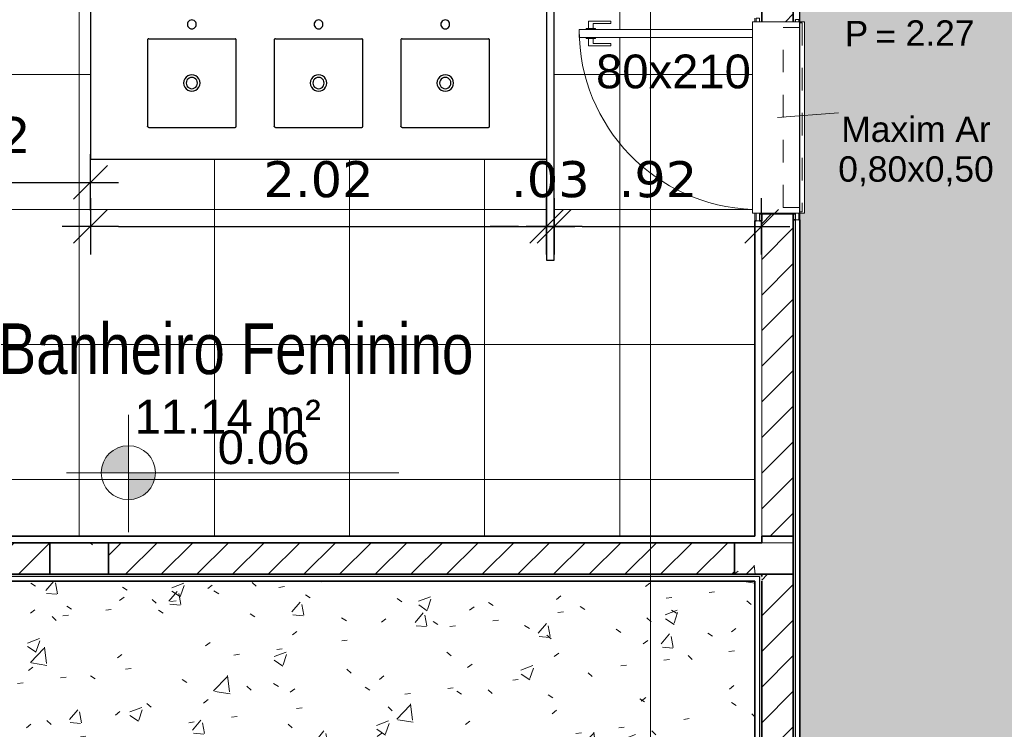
# Model space of a CAD drawing. Header units: millimetres. Extents: x -109 to 627, y -178 to 173.
# Tile 102 of 178: x 321.96 to 326.33, y -156.71 to -153.56. Entities that reach past the tile are written whole.
import ezdxf

# ---------------------------------------------------------------- set-up
doc = ezdxf.new("R2010")
doc.units = ezdxf.units.MM
doc.linetypes.add('CONTINU', pattern=[0])
doc.linetypes.add('Traço Curto', pattern=[0.00153, 0.001, -0.00053])
for name, color, linetype, lineweight in [('ARQ - ALVENARIA - OSSO', 2, 'Continuous', 35), ('ARQ - BANCADAS', 2, 'Continuous', 9), ('ARQ - COTA_NÍVEL', 2, 'Continuous', 5), ('ARQ - DIVISORIA', 3, 'Continuous', 35), ('ARQ - JANELA', 2, 'Traço Curto', 5), ('ARQ - PAREDE VISTA', 4, 'Continuous', 9), ('ARQ - PAREDES_HACHURA', 9, 'Continuous', 35), ('ARQ - PAREDES_REVESTIMENTO', 3, 'Continuous', 35), ('ARQ - PILAR', 4, 'Continuous', 15), ('ARQ - PISO_HACHURA_SUPERFICIE', 9, 'Continuous', 5), ('ARQ - PORTA', 3, 'Continuous', 9), ('ARQ - PORTA_FOLHA', 3, 'Continuous', 20), ('ARQ - PORTA_GIRO', 1, 'Continuous', 5), ('ARQ - SIMBOLO_CORTE', 2, 'Continuous', 5), ('ARQ -SIMBOLO_PORTA', 2, 'Continuous', 9), ('ARQ -TEXTO_AMBIENTE', 2, 'Continuous', 5), ('ARQ -TEXTO_JANELA', 2, 'Continuous', 9)]:
    doc.layers.add(name, color=color, linetype=linetype, lineweight=lineweight)
doc.layers.add('LOUÇAS', color=1, linetype='Continuous')
doc.styles.add('Arial Narrow', font='ARIALN.TTF', dxfattribs={"height": 0.225})
doc.styles.add('Arial_2', font='arial.ttf', dxfattribs={"height": 0.15})
doc.styles.add('Arial_3', font='arial.ttf', dxfattribs={"height": 0.0015})
doc.styles.add('Arial_4', font='arial.ttf', dxfattribs={"height": 0.1125})
doc.styles.add('FNDE Texto Cota 0100', font='verdana.ttf', dxfattribs={"height": 0.16})
doc.dimstyles.new('FNDE 1-0100', dxfattribs={"dimscale": 2.5, "dimtxt": 0.16, "dimasz": 0.05, "dimexe": 0.15, "dimexo": 0.15, "dimgap": 0.05, "dimtad": 1, "dimzin": 4, "dimdsep": 46, "dimtxsty": 'FNDE Texto Cota 0100', "dimblk": 'tic', "dimcen": 0.15, "dimdle": 0.15, "dimse1": 1, "dimse2": 1, "dimclrd": 251, "dimclre": 251, "dimclrt": 256, "dimaunit": 1, "dimadec": 3, "dimazin": 0, "dimtfac": 1, "dimtix": 1, "dimtmove": 2, "dimatfit": 3, "dimldrblk": 'tic', "dimfxl": 0.15, "dimtvp": 1, "dimtolj": 1, "dimtzin": 0, "dimarcsym": 0})
pattern_1 = [(50, (316.12565, -147.12975), (0.5462905, -0.0472954), [0.056985, -0.628837]), (355, (316.12565, -147.12975), (-0.105401, 0.573222), [0.045988, -0.50287]), (100.451, (316.17164, -147.13375), (0.44084, 0.525572), [0.048987, -0.533862]), (46.184, (316.12565, -146.9778), (0.812912, -0.126028), [0.085978, -0.942756]), (96.636, (316.1936, -146.9878), (0.71181, 0.74206), [0.07298, -0.800793]), (351.184, (316.12565, -146.9778), (0.712045, 0.742424), [0.068982, -0.753805]), (21, (316.20163, -147.0158), (0.454867, -0.3062124), [0.056985, -0.628837]), (326, (316.20163, -147.0158), (0.185717, 0.552451), [0.045988, -0.50287]), (71.451, (316.2396, -147.0408), (0.64037, 0.245952), [0.048987, -0.533862]), (37.5, (316.12565, -147.12975), (0.0092036, 0.2540508), [0.0249935, -0.4718778, 0.0249935, -0.4848744, -0.5048692]), (37.5, (316.12565, -147.12975), (0.0092036, 0.2540508), [-1.006739, 0.0249935, -0.479876]), (7.5, (316.12565, -147.12975), (0.2004088, 0.3006604), [0.0249935, -0.265931, 0.0249935, -0.459881, -0.1919503]), (7.5, (316.12565, -147.12975), (0.2004088, 0.3006604), [-0.775799, 0.0249935, -0.166957]), (327.5, (315.9557, -147.12975), (0.4063776, -0.0170732), [0.0249935, -0.1649573, 0.0249935, -0.5688527, -0.7887957]), (327.5, (315.9557, -147.12975), (0.4063776, -0.0170732), [-0.784797, 0.0249935, -0.763802]), (317.5, (315.8797, -147.12975), (0.4438837, 0.075988), [0.0249935, -0.222942, 0.0249935, -0.369904, -0.559855]), (317.5, (315.8797, -147.12975), (0.4438837, 0.075988), [-0.641834, 0.024994, -0.534861])]
pattern_2 = [(45, (316.12565, -147.12975), (-0.07917545, 0.07917545), [])]

# ---------------------------------------------------------------- blocks, each defined once
blk = doc.blocks.new('POR_PM_GIRO_1FL - 80 x 210 cm Externa-V2-NÍVEL 1')
at = {"layer": 'ARQ - PORTA'}
for p, q in [((-0.435, 0.095), (-0.445, 0.095)), ((-0.445, 0.095), (-0.445, 0.08)), ((0.445, 0.095), (0.415, 0.095)), ((0.445, 0.08), (0.445, 0.095)), ((-0.445, 0.08), (-0.435, 0.08)), ((0.415, 0.08), (0.445, 0.08)), ((0.42, -0.08), (0.42, 0.08)), ((-0.435, -0.08), (-0.45, -0.08)), ((-0.45, -0.08), (-0.45, -0.095)), ((0.45, -0.08), (0.415, -0.08)), ((0.45, -0.095), (0.45, -0.08)), ((-0.45, -0.095), (-0.435, -0.095)), ((0.415, -0.095), (0.45, -0.095)), ((-0.4275, -0.7393), (-0.4369, -0.7393)), ((-0.4369, -0.7393), (-0.4369, -0.8383)), ((-0.4275, -0.8183), (-0.4275, -0.7393)), ((-0.3375, -0.8183), (-0.3375, -0.7393)), ((-0.3375, -0.7393), (-0.3281, -0.7393)), ((-0.3281, -0.7393), (-0.3281, -0.8383)), ((-0.4051, -0.8183), (-0.4275, -0.8183)), ((-0.4051, -0.8073), (-0.4, -0.8073)), ((-0.4051, -0.8283), (-0.4051, -0.8073)), ((-0.4051, -0.8492), (-0.4051, -0.8283)), ((-0.3599, -0.8073), (-0.365, -0.8073)), ((-0.3599, -0.8283), (-0.3599, -0.8073)), ((-0.3599, -0.8183), (-0.3375, -0.8183)), ((-0.3599, -0.8492), (-0.3599, -0.8283)), ((-0.4369, -0.8383), (-0.4051, -0.8383)), ((-0.4, -0.8492), (-0.4051, -0.8492)), ((-0.365, -0.8492), (-0.3599, -0.8492)), ((-0.3281, -0.8383), (-0.3599, -0.8383))]:
    blk.add_line(p, q, dxfattribs=at)
at = {"layer": 'ARQ - PORTA_FOLHA'}
for p, q in [((-0.4, -0.11), (-0.4, -0.88)), ((-0.365, -0.88), (-0.365, -0.11)), ((-0.4, -0.88), (-0.365, -0.88))]:
    blk.add_line(p, q, dxfattribs=at)
at = {"layer": 'ARQ - PORTA_GIRO'}
blk.add_arc((-0.4, -0.0805), 0.8, 270.0322, 357.8776, dxfattribs=at)
blk = doc.blocks.new('JA Maxim Ar 1F1 - Maxim Ar 0_80x0_50-6390869-NÍVEL 1')
at = {"layer": 'ARQ - JANELA'}
for p, q in [((-0.42, 0.11), (0.42, 0.11)), ((-0.42, 0.1), (-0.42, 0.11)), ((0.42, 0.1), (-0.42, 0.1)), ((-0.4, 0.025), (-0.4, 0.1)), ((0.4, 0.1), (0.4, 0.025)), ((0.42, 0.11), (0.42, 0.1)), ((0.4, 0.025), (-0.4, 0.025))]:
    blk.add_line(p, q, dxfattribs=at)
blk = doc.blocks.new('Pedra - Peitoril - Tipo 1-6390871-NÍVEL 1')
at = {"layer": 'ARQ - BANCADAS'}
for p, q in [((-0.3803, -0.23), (-0.3803, 0)), ((0.4697, 0), (-0.3803, 0)), ((0.4697, 0), (0.4697, -0.23)), ((0.4697, -0.23), (-0.3803, -0.23))]:
    blk.add_line(p, q, dxfattribs=at)
blk = doc.blocks.new('Elevações de ponto - Cota de Nível 1-825078-NÍVEL 1')
at = {"layer": 'ARQ - COTA_NÍVEL'}
h = blk.add_hatch(color=256, dxfattribs=at)
edge = h.paths.add_edge_path(flags=0)
edge.add_line((0, 0.002278), (0, 0.000678))
edge.add_line((0, 0.000678), (-0.0016, 0.000678))
edge.add_arc((0, 0.000678), 0.0016, 90, 180, ccw=False)
h = blk.add_hatch(color=256, dxfattribs=at)
edge = h.paths.add_edge_path(flags=0)
edge.add_arc((0, 0.000678), 0.0016, 270, 360, ccw=False)
edge.add_line((0, -0.000922), (0, 0.000678))
edge.add_line((0, 0.000678), (0.0016, 0.000678))
for p, q in [((0, 0.004106), (0, -0.002843)), ((0, -0.00218), (0, 0.003078)), ((0, 0.000678), (0, 0.002278)), ((-0.003665, 0.000678), (0.016004, 0.000678)), ((-0.0016, 0.000678), (0, 0.000678)), ((0.0016, 0.000678), (0, 0.000678)), ((0, 0.000678), (0, -0.000922))]:
    blk.add_line(p, q, dxfattribs=at)
blk.add_circle((0, 0.000678), 0.0016, dxfattribs=at)
for start, end in [(90, 180), (270, 360)]:
    blk.add_arc((0, 0.000678), 0.0016, start, end, dxfattribs=at)
blk = doc.blocks.new('Identificação de Janela - Modelo 1-6080617-NÍVEL 1')
at = {"layer": 'ARQ -TEXTO_JANELA', "char_height": 0.0015, "attachment_point": 1, "style": 'Arial_3'}
for s, insert, width in [('P', (-0.004488, 0.005716), 0.00168354), ('=', (-0.00267, 0.00556), 0.00152321)]:
    blk.add_mtext(s, dxfattribs=dict(at, insert=insert, width=width))
blk = doc.blocks.new('7407317_p')
at = {"linetype": 'CONTINU'}
for points in [[(0, 0.249, 1.00002), (0, 0.214)], [(0, 0.214, 1.00004), (0, 0.249)], [(-0.1703, 0.175, 0.414575), (-0.1753, 0.17)], [(0.1754, 0.17, 0.41461), (0.1704, 0.175)], [(0, 0.0325, 1.00002), (0, -0.0325)], [(0, 0.0222, 1.00002), (0, -0.0223)], [(0, -0.0325, 1.00002), (0, 0.0325)], [(0, -0.0223, 1.00006), (0, 0.0222)], [(-0.1736, -0.1735, -0.197037), (-0.175, -0.17)], [(-0.175, -0.17, 0.414577), (-0.17, -0.175)], [(-0.17, -0.175, -0.197039), (-0.1736, -0.1735)], [(0.1706, -0.175, 0.413841), (0.175, -0.1706)]]:
    blk.add_lwpolyline(points, format="xyb", dxfattribs=at)
for points in [[(-0.1753, 0.17), (-0.175, -0.17)], [(-0.1703, 0.175), (0.1704, 0.175)], [(0.175, -0.1706), (0.1754, 0.17)], [(-0.17, -0.175), (0.1706, -0.175)]]:
    blk.add_lwpolyline(points, dxfattribs=at)
blk = doc.blocks.new('tic')
at = {"color": 251}
for p, q in [((0, -1), (0, 1)), ((-1, 0), (1, 0))]:
    blk.add_line(p, q, dxfattribs=at)
blk.add_line((-0.6, -0.6), (0.6, 0.6))
blk = doc.blocks.new('*D418')
at = {"color": 251, "lineweight": -2, "transparency": 16777216}
blk.add_line((321.3817, -154.2845), (322.1514, -154.2845), dxfattribs=at)
at = {"layer": 'Defpoints', "color": 0, "transparency": 16777216}
for p in [(321.2567, -153.8722), (322.2764, -154.1809), (322.2764, -154.2845)]:
    blk.add_point(p, dxfattribs=at)
at = {"color": 251, "lineweight": -2, "transparency": 16777216, "xscale": 0.125, "yscale": 0.125, "zscale": 0.125, "rotation": 180}
blk.add_blockref('tic', (321.2567, -154.2845), dxfattribs=at)
at = {"color": 251, "lineweight": -2, "transparency": 16777216, "xscale": 0.125, "yscale": 0.125, "zscale": 0.125}
blk.add_blockref('tic', (322.2764, -154.2845), dxfattribs=at)
at = {"transparency": 16777216, "insert": (321.7666, -154.0762), "char_height": 0.16, "attachment_point": 5, "style": 'FNDE Texto Cota 0100'}
blk.add_mtext('\\A1;1.02', dxfattribs=at)
blk = doc.blocks.new('*D419')
at = {"color": 251, "lineweight": -2, "transparency": 16777216}
blk.add_line((322.4014, -154.4801), (324.1759, -154.4801), dxfattribs=at)
at = {"layer": 'Defpoints', "color": 0, "transparency": 16777216}
for p in [(322.2764, -154.1809), (324.3009, -154.1809), (324.3009, -154.4801)]:
    blk.add_point(p, dxfattribs=at)
at = {"color": 251, "lineweight": -2, "transparency": 16777216, "xscale": 0.125, "yscale": 0.125, "zscale": 0.125, "rotation": 180}
blk.add_blockref('tic', (322.2764, -154.4801), dxfattribs=at)
at = {"color": 251, "lineweight": -2, "transparency": 16777216, "xscale": 0.125, "yscale": 0.125, "zscale": 0.125}
blk.add_blockref('tic', (324.3009, -154.4801), dxfattribs=at)
at = {"transparency": 16777216, "insert": (323.2887, -154.2718), "char_height": 0.16, "attachment_point": 5, "style": 'FNDE Texto Cota 0100'}
blk.add_mtext('\\A1;2.02', dxfattribs=at)
blk = doc.blocks.new('*D420')
at = {"color": 251, "lineweight": -2, "transparency": 16777216}
for p, q in [((324.1759, -154.4801), (324.0509, -154.4801)), ((324.3009, -154.4801), (324.3346, -154.4801)), ((324.4596, -154.4801), (324.5846, -154.4801))]:
    blk.add_line(p, q, dxfattribs=at)
at = {"layer": 'Defpoints', "color": 0, "transparency": 16777216}
for p in [(324.3009, -154.1809), (324.3346, -154.1721), (324.3346, -154.4801)]:
    blk.add_point(p, dxfattribs=at)
at = {"color": 251, "lineweight": -2, "transparency": 16777216, "xscale": 0.125, "yscale": 0.125, "zscale": 0.125}
blk.add_blockref('tic', (324.3009, -154.4801), dxfattribs=at)
at = {"color": 251, "lineweight": -2, "transparency": 16777216, "xscale": 0.125, "yscale": 0.125, "zscale": 0.125, "rotation": 180}
blk.add_blockref('tic', (324.3346, -154.4801), dxfattribs=at)
at = {"transparency": 16777216, "insert": (324.3178, -154.2718), "char_height": 0.16, "attachment_point": 5, "style": 'FNDE Texto Cota 0100'}
blk.add_mtext('\\A1;.03', dxfattribs=at)
blk = doc.blocks.new('*D421')
at = {"color": 251, "lineweight": -2, "transparency": 16777216}
blk.add_line((324.4596, -154.4801), (325.1306, -154.4801), dxfattribs=at)
at = {"layer": 'Defpoints', "color": 0, "transparency": 16777216}
for p in [(324.3346, -154.1721), (325.2556, -154.4258), (325.2556, -154.4801)]:
    blk.add_point(p, dxfattribs=at)
at = {"color": 251, "lineweight": -2, "transparency": 16777216, "xscale": 0.125, "yscale": 0.125, "zscale": 0.125, "rotation": 180}
blk.add_blockref('tic', (324.3346, -154.4801), dxfattribs=at)
at = {"color": 251, "lineweight": -2, "transparency": 16777216, "xscale": 0.125, "yscale": 0.125, "zscale": 0.125}
blk.add_blockref('tic', (325.2556, -154.4801), dxfattribs=at)
at = {"transparency": 16777216, "insert": (324.7951, -154.2719), "char_height": 0.16, "attachment_point": 5, "style": 'FNDE Texto Cota 0100'}
blk.add_mtext('\\A1;.92', dxfattribs=at)

msp = doc.modelspace()

# ---------------------------------------------------------------- hatches: boundary and pattern name
at = {"layer": 'ARQ - PAREDES_HACHURA'}
h = msp.add_hatch(dxfattribs=at)
h.set_pattern_fill('FP_6', color=256, scale=0.999741, style=0, pattern_type=2)
h.set_pattern_definition(pattern_2)
h.paths.add_polyline_path([(325.25565, -155.85542), (325.39561, -155.85542), (325.39561, -154.42579), (325.25565, -154.42579), (325.25565, -154.45578)], flags=0)
h.paths.add_polyline_path([(325.26116, -153.57101), (325.39561, -153.57101), (325.39561, -152.64625), (325.25565, -152.64625), (325.25565, -153.57101)], flags=0)
h.paths.add_polyline_path([(325.25565, -151.79147), (325.39561, -151.79147), (325.39561, -151.78647), (325.25565, -151.78647)], flags=0)
for points in [[(325.39561, -163.53843), (325.40561, -163.53843), (325.40561, -154.45078), (325.39561, -154.45078), (325.39561, -162.48222)], [(322.3564, -156.03537), (325.25565, -156.03537), (325.25565, -156.02538), (325.02293, -156.02538), (319.19722, -156.02538), (319.19722, -156.03537), (322.09646, -156.03537)], [(325.25565, -163.53343), (325.25496, -156.03537), (325.24565, -156.03609), (325.24565, -163.53343)]]:
    msp.add_hatch(color=256, dxfattribs=at).paths.add_polyline_path(points, flags=0)
h = msp.add_hatch(dxfattribs=at)
h.set_pattern_fill('FP_6', color=256, scale=0.999741, style=0, pattern_type=2)
h.set_pattern_definition(pattern_2)
h.paths.add_polyline_path([(321.62771, -156.02538), (322.09646, -156.02538), (322.09646, -155.88541), (319.31718, -155.88541), (319.31718, -156.02538)], flags=0)
h = msp.add_hatch(dxfattribs=at)
h.set_pattern_fill('FP_6', color=256, scale=0.999741, style=0, pattern_type=2)
h.set_pattern_definition(pattern_2)
h.paths.add_polyline_path([(325.02293, -156.02538), (325.13568, -156.02538), (325.13568, -155.88541), (322.3564, -155.88541), (322.3564, -156.02538)], flags=0)
h = msp.add_hatch(dxfattribs=at)
h.set_pattern_fill('FP_6', color=256, scale=0.999741, style=0, pattern_type=2)
h.set_pattern_definition(pattern_2)
h.paths.add_polyline_path([(325.39561, -160.12431), (325.39561, -156.02538), (325.25565, -156.02538), (325.25565, -160.12431)], flags=0)
at = {"layer": 'ARQ - PILAR'}
h = msp.add_hatch(dxfattribs=at)
h.set_pattern_fill('FP_1', color=256, scale=0.999741, style=0, pattern_type=2)
h.set_pattern_definition(pattern_1)
h.paths.add_polyline_path([(322.3564, -156.02538), (322.3564, -155.88541), (322.09646, -155.88541), (322.09646, -156.02538)], flags=0)
h = msp.add_hatch(dxfattribs=at)
h.set_pattern_fill('FP_1', color=256, scale=0.999741, style=0, pattern_type=2)
h.set_pattern_definition(pattern_1)
h.paths.add_polyline_path([(325.39561, -156.02538), (325.39561, -155.88541), (325.13568, -155.88541), (325.13568, -156.02538), (325.25565, -156.02538)], flags=0)
at = {"layer": 'ARQ - PISO_HACHURA_SUPERFICIE'}
h = msp.add_hatch(dxfattribs=at)
h.set_pattern_fill('FP_1', color=256, scale=0.999741, style=0, pattern_type=2)
h.set_pattern_definition(pattern_1)
h.paths.add_polyline_path([(325.4256, -173.22092), (327.62503, -173.22092), (327.62503, -172.931), (327.79499, -172.931), (327.79499, -169.01201), (327.62503, -169.01201), (327.62503, -168.69209), (327.79499, -168.69209), (327.79499, -164.71312), (327.62503, -164.71312), (327.62503, -164.39321), (327.79499, -164.39321), (327.79499, -160.41424), (327.62503, -160.41424), (327.62503, -160.09432), (327.79499, -160.09432), (327.79499, -156.11535), (327.62503, -156.11535), (327.62503, -155.79543), (327.79499, -155.79543), (327.79499, -151.81647), (327.62503, -151.81647), (327.62503, -151.49655), (327.79499, -151.49655), (327.79499, -147.51758), (327.62503, -147.51758), (327.62503, -147.19766), (327.79499, -147.19766), (327.79499, -143.21869), (327.62503, -143.21869), (327.62503, -142.89878), (327.79499, -142.89878), (327.79499, -138.97979), (327.62503, -138.97979), (327.62503, -138.68987), (325.4256, -138.68987), (325.4256, -138.88481), (325.4206, -138.88481), (325.4206, -138.9248), (325.40561, -138.9248), (325.40561, -138.9398), (325.39561, -138.9398), (325.39561, -139.7196), (325.40561, -139.7196), (325.40561, -139.73459), (325.4206, -139.73459), (325.4206, -139.77458), (325.4256, -139.77458), (325.4256, -148.89222), (325.4206, -148.89222), (325.4206, -148.90222), (325.4456, -148.90222), (325.4456, -149.752), (325.4206, -149.752), (325.4206, -149.78199), (325.4256, -149.78199), (325.4256, -150.64177), (325.4206, -150.64177), (325.4206, -150.65177), (325.4456, -150.65177), (325.4456, -151.50155), (325.4206, -151.50155), (325.4206, -151.53154), (325.4256, -151.53154), (325.4256, -151.78147), (325.4206, -151.78147), (325.4206, -151.79147), (325.4456, -151.79147), (325.4456, -152.64125), (325.4206, -152.64125), (325.4206, -152.67124), (325.4256, -152.67124), (325.4256, -153.56101), (325.4206, -153.56101), (325.4206, -153.57101), (325.4456, -153.57101), (325.4456, -154.42079), (325.4206, -154.42079), (325.4206, -154.45078), (325.4256, -154.45078), (325.4256, -163.53843), (325.4206, -163.53843), (325.4206, -163.57842), (325.40561, -163.57842), (325.40561, -163.59341), (325.39561, -163.59341), (325.39561, -164.37321), (325.40561, -164.37321), (325.40561, -164.38821), (325.4206, -164.38821), (325.4206, -164.4282), (325.4256, -164.4282), (325.4256, -164.67813), (325.4206, -164.67859), (325.4206, -164.71812), (325.40561, -164.71812), (325.40561, -164.73312), (325.39561, -164.73312), (325.39561, -165.51292), (325.40561, -165.51292), (325.40561, -165.52791), (325.4206, -165.52791), (325.4206, -165.5679), (325.4256, -165.5679), (325.4256, -173.21747)], flags=0)
h.paths.add_polyline_path([(325.39561, -165.5679), (325.40561, -165.5679), (325.40561, -165.54291), (325.39561, -165.54291)], flags=0)
h.paths.add_polyline_path([(325.40561, -164.70313), (325.40561, -164.67813), (325.39561, -164.67859), (325.39561, -164.70313)], flags=0)
h.paths.add_polyline_path([(325.39561, -164.4282), (325.40561, -164.42735), (325.40561, -164.40321), (325.39561, -164.40321), (325.39561, -164.42774)], flags=0)
h.paths.add_polyline_path([(325.39561, -163.56342), (325.40561, -163.56342), (325.40561, -163.53843), (325.39561, -163.53843)], flags=0)
h.paths.add_polyline_path([(325.40561, -154.45078), (325.40561, -154.42579), (325.39561, -154.42579), (325.39561, -154.45078)], flags=0)
h.paths.add_polyline_path([(325.40561, -153.57101), (325.40561, -153.56101), (325.39561, -153.56101), (325.39561, -153.57101)], flags=0)
h.paths.add_polyline_path([(325.40561, -152.67124), (325.40561, -152.64625), (325.39561, -152.64625), (325.39561, -152.67124)], flags=0)
h.paths.add_polyline_path([(325.40561, -151.79147), (325.40561, -151.78147), (325.39561, -151.78147), (325.39561, -151.79147)], flags=0)
h.paths.add_polyline_path([(325.40561, -151.53154), (325.40561, -151.50655), (325.39561, -151.50655), (325.39561, -151.53154)], flags=0)
h.paths.add_polyline_path([(325.40561, -150.65177), (325.40561, -150.64177), (325.39561, -150.64177), (325.39561, -150.65177)], flags=0)
h.paths.add_polyline_path([(325.40561, -149.78199), (325.40561, -149.757), (325.39561, -149.757), (325.39561, -149.78199)], flags=0)
h.paths.add_polyline_path([(325.39561, -148.90222), (325.40561, -148.90222), (325.40561, -148.89222), (325.39561, -148.89222)], flags=0)
h.paths.add_polyline_path([(325.39561, -139.77458), (325.40561, -139.77458), (325.40561, -139.74959), (325.39561, -139.74959)], flags=0)
h.paths.add_polyline_path([(325.40561, -138.90981), (325.40561, -138.88481), (325.39561, -138.88481), (325.39561, -138.90981)], flags=0)
h = msp.add_hatch(dxfattribs=at)
h.set_pattern_fill('FP_4', color=256, scale=0.999741, style=0, pattern_type=2)
h.set_pattern_definition([(0, (322.2261, -153.806), (0, 0.59984), []), (90, (322.2261, -153.806), (-0.59984, 4e-17), [])])
h.paths.add_polyline_path([(321.22669, -155.85542), (321.22669, -154.84568), (319.22721, -154.84568), (319.22721, -155.85542), (319.9301, -155.85542)])
h.paths.add_polyline_path([(319.61607, -155.52866), (319.34963, -155.52866), (319.3407, -155.52768), (319.33222, -155.52521), (319.26018, -155.52441), (319.25718, -155.51922), (319.25718, -155.39335), (319.23828, -155.39275), (319.23488, -155.38859), (319.23252, -155.34555), (319.23488, -155.30251), (319.23959, -155.2979), (319.24097, -155.29775), (319.25718, -155.29775), (319.25735, -155.17045), (319.26105, -155.16628), (319.33341, -155.16628), (319.34068, -155.16375), (319.3496, -155.16275), (319.61609, -155.16275), (319.64595, -155.16637), (319.67405, -155.17713), (319.70097, -155.19702), (319.7184, -155.21712), (319.73262, -155.2465), (319.73868, -155.27329), (319.74135, -155.30686), (319.74228, -155.34672), (319.74161, -155.37939), (319.73852, -155.41883), (319.73177, -155.44791), (319.71839, -155.47431), (319.69586, -155.499), (319.67403, -155.51429), (319.64455, -155.52521), (319.61609, -155.52866)], flags=16)
h.paths.add_polyline_path([(321.22669, -154.81569), (321.22669, -153.81595), (319.22721, -153.81595), (319.22721, -154.81569), (320.57765, -154.81569)])
h.paths.add_polyline_path([(319.35463, -154.49893), (319.3457, -154.49794), (319.33722, -154.49548), (319.26518, -154.49468), (319.26218, -154.48948), (319.26218, -154.36362), (319.24328, -154.36301), (319.23988, -154.35886), (319.23752, -154.31582), (319.23988, -154.27278), (319.24459, -154.26817), (319.24596, -154.26802), (319.26218, -154.26802), (319.26235, -154.14072), (319.26605, -154.13655), (319.33841, -154.13655), (319.34567, -154.13401), (319.3546, -154.13302), (319.62109, -154.13302), (319.65095, -154.13664), (319.67905, -154.1474), (319.70596, -154.16729), (319.7234, -154.18739), (319.73762, -154.21677), (319.74368, -154.24355), (319.74635, -154.27713), (319.74728, -154.31699), (319.74564, -154.36252), (319.74352, -154.3891), (319.73677, -154.41818), (319.72339, -154.44458), (319.70367, -154.4673), (319.67903, -154.48456), (319.64955, -154.49548), (319.62107, -154.49893), (319.5057, -154.49893)], flags=16)
h.paths.add_polyline_path([(325.25565, -154.45578), (325.25565, -154.42579), (325.24565, -154.42579), (325.24565, -154.45578)])
h.paths.add_polyline_path([(321.22625, -153.78596), (321.22669, -153.78596), (321.22669, -152.78621), (319.22721, -152.78621), (319.22721, -153.78596), (321.19757, -153.78596)])
h.paths.add_polyline_path([(325.25565, -153.57101), (325.25565, -153.55601), (325.24565, -153.55601), (325.24565, -153.57101)])
h.paths.add_polyline_path([(319.35463, -153.46919), (319.3457, -153.46821), (319.33722, -153.46575), (319.26518, -153.46494), (319.26218, -153.45975), (319.26218, -153.33388), (319.24328, -153.33328), (319.23988, -153.32913), (319.23786, -153.27989), (319.24013, -153.24273), (319.24459, -153.23844), (319.24596, -153.23829), (319.26218, -153.23829), (319.26235, -153.11098), (319.26605, -153.10681), (319.33841, -153.10681), (319.34567, -153.10428), (319.3546, -153.10329), (319.62109, -153.10329), (319.65095, -153.10691), (319.67905, -153.11767), (319.70596, -153.13756), (319.7234, -153.15766), (319.73762, -153.18703), (319.74368, -153.21382), (319.74635, -153.2474), (319.74728, -153.28725), (319.74661, -153.31993), (319.74352, -153.35936), (319.73677, -153.38845), (319.72339, -153.41484), (319.70367, -153.43757), (319.67903, -153.45482), (319.64955, -153.46575), (319.62107, -153.46919), (319.5057, -153.46919)], flags=16)
h.paths.add_polyline_path([(319.22721, -152.75622), (321.22669, -152.75622), (321.22669, -151.75648), (319.22721, -151.75648), (319.22721, -152.73857)])
h.paths.add_polyline_path([(319.61607, -152.43946), (319.34963, -152.43946), (319.3407, -152.43848), (319.33222, -152.43601), (319.26018, -152.43521), (319.25718, -152.43002), (319.25718, -152.30415), (319.23828, -152.30355), (319.23488, -152.29939), (319.23252, -152.25635), (319.23488, -152.21331), (319.23959, -152.2087), (319.24097, -152.20855), (319.25718, -152.20855), (319.25735, -152.08125), (319.26105, -152.07708), (319.33341, -152.07708), (319.34068, -152.07455), (319.3496, -152.07355), (319.61609, -152.07355), (319.64595, -152.07717), (319.67405, -152.08793), (319.70097, -152.10782), (319.7184, -152.12792), (319.73262, -152.1573), (319.73868, -152.18409), (319.74135, -152.21766), (319.74228, -152.25752), (319.74161, -152.29019), (319.73852, -152.32963), (319.73177, -152.35871), (319.71839, -152.38511), (319.69867, -152.40783), (319.67403, -152.42509), (319.64455, -152.43601), (319.61609, -152.43946)], flags=16)
h.paths.add_polyline_path([(324.33463, -153.50603), (324.33463, -154.63074), (324.30089, -154.63074), (324.30089, -154.18085), (322.27642, -154.18085), (322.27642, -151.75648), (321.25668, -151.75648), (321.25668, -155.85542), (325.13568, -155.85542), (325.21893, -155.85542), (325.22565, -155.85542), (325.22565, -154.45578), (325.23065, -154.45578), (325.23065, -154.42079), (325.21566, -154.42079), (325.21566, -153.64099), (324.44586, -153.64099), (324.44586, -153.606), (325.21566, -153.606), (325.21566, -153.57101), (325.23065, -153.57101), (325.23065, -153.55601), (325.22565, -153.55601), (325.22565, -153.50603)])
h = msp.add_hatch(dxfattribs=at)
h.set_pattern_fill('FP_1', color=256, scale=0.999741, style=0, pattern_type=2)
h.set_pattern_definition(pattern_1)
h.paths.add_polyline_path([(325.24565, -164.38321), (324.44586, -164.38321), (324.44586, -164.34822), (325.24565, -164.34822), (325.24565, -164.37761)], flags=0)
h.paths.add_polyline_path([(319.22721, -164.45319), (325.22565, -164.45319), (325.22565, -164.4332), (325.23065, -164.4332), (325.23065, -164.39321), (325.24565, -164.39321), (325.24565, -164.38321), (325.25565, -164.38321), (325.25565, -163.58342), (325.24565, -163.58342), (325.24565, -163.57342), (325.23065, -163.57342), (325.23065, -163.53343), (325.22565, -163.53343), (325.22565, -156.05537), (319.22721, -156.05537), (319.22721, -163.93333)], flags=0)
h.paths.add_polyline_path([(325.24565, -164.4332), (325.25565, -164.4332), (325.25565, -164.40321), (325.24565, -164.40321), (325.24565, -164.4295)], flags=0)
h.paths.add_polyline_path([(325.25565, -163.56342), (325.25565, -163.53343), (325.24565, -163.53343), (325.24565, -163.56342)], flags=0)

# ---------------------------------------------------------------- linework, layer by layer
msp.add_lwpolyline([(342.62115, -136.26049), (342.62115, -138.65987), (327.79499, -138.62988), (327.79499, -173.25091), (325.4256, -173.25091), (325.4256, -136.26049), (342.62115, -136.26049)])
at = {"color": 2, "linetype": 'Continuous'}
msp.add_lwpolyline([(322.27642, -153.50603), (322.27642, -154.18085), (324.30089, -154.18085)], dxfattribs=at)
msp.add_lwpolyline([(324.30089, -154.63074), (324.33463, -154.63074), (324.33463, -153.50603), (324.30089, -153.50603)], close=True, dxfattribs=at)
at = {"layer": 'ARQ - ALVENARIA - OSSO'}
for p, q in [((325.39561, -153.57101), (325.39561, -152.64625)), ((325.25565, -153.57101), (325.25565, -153.47604)), ((325.25565, -154.42579), (325.25565, -154.45578)), ((325.39561, -155.85542), (325.39561, -154.42579)), ((325.22565, -154.45578), (325.22565, -155.85542)), ((325.23065, -154.45578), (325.22565, -154.45578)), ((325.25565, -154.45578), (325.24565, -154.45578)), ((319.05725, -155.88541), (325.25565, -155.88541)), ((325.22565, -155.85542), (321.25668, -155.85542)), ((322.09646, -156.02538), (322.09646, -155.88541)), ((322.3564, -155.88541), (322.3564, -156.02538)), ((325.13568, -156.02538), (325.13568, -155.88541)), ((325.25565, -155.85542), (325.39561, -155.85542)), ((325.25565, -155.88541), (325.25565, -155.85542)), ((319.31718, -156.02538), (322.09646, -156.02538)), ((322.3564, -156.02538), (325.13568, -156.02538)), ((325.39561, -156.02538), (325.25565, -156.02538)), ((325.25565, -156.03537), (325.25565, -156.02538)), ((325.39561, -160.12431), (325.39561, -156.02538)), ((325.25565, -156.05537), (325.25565, -160.12431))]:
    msp.add_line(p, q, dxfattribs=at)
at = {"layer": 'ARQ - DIVISORIA'}
for p, q in [((325.40561, -154.45078), (325.39561, -154.45078)), ((325.39561, -155.85542), (325.39561, -160.38425)), ((325.25565, -156.02538), (319.19722, -156.02538))]:
    msp.add_line(p, q, dxfattribs=at)
at = {"layer": 'ARQ - PAREDE VISTA'}
for p, q in [((325.40561, -154.45078), (325.40561, -163.53843)), ((325.25565, -154.45578), (325.25565, -155.85542)), ((325.24565, -156.03537), (319.20721, -156.03537)), ((325.24565, -163.53343), (325.24565, -156.03537))]:
    msp.add_line(p, q, dxfattribs=at)
at = {"layer": 'ARQ - PAREDES_REVESTIMENTO'}
for p, q in [((325.4256, -154.45078), (325.4206, -154.45078)), ((325.4256, -163.53843), (325.4256, -154.45078)), ((319.22721, -156.05537), (325.22565, -156.05537)), ((325.22565, -156.05537), (325.22565, -163.53343))]:
    msp.add_line(p, q, dxfattribs=at)
at = {"layer": 'ARQ - PILAR'}
for p, q in [((322.3564, -155.88541), (322.09646, -155.88541)), ((322.09646, -155.88541), (322.09646, -156.02538)), ((322.3564, -156.02538), (322.3564, -155.88541)), ((325.39561, -155.88541), (325.13568, -155.88541)), ((325.13568, -155.88541), (325.13568, -156.02538)), ((325.39561, -156.02538), (325.39561, -155.88541)), ((322.09646, -156.02538), (322.3564, -156.02538)), ((325.13568, -156.02538), (325.39561, -156.02538))]:
    msp.add_line(p, q, dxfattribs=at)
at = {"layer": 'ARQ - SIMBOLO_CORTE'}
msp.add_line((324.76256, -128.91958), (324.76256, -175.19467), dxfattribs=at)
at = {"layer": 'ARQ -TEXTO_JANELA'}
msp.add_line((325.32563, -153.9959), (325.59649, -153.97596), dxfattribs=at)

# ---------------------------------------------------------------- block references
at = {"layer": 'ARQ - BANCADAS', "xscale": 0.9997410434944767, "yscale": 0.9997410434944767, "zscale": 0.9997410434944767, "rotation": 269.9999999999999}
msp.add_blockref('Pedra - Peitoril - Tipo 1-6390871-NÍVEL 1', (325.4456, -153.95121), dxfattribs=at)
at = {"layer": 'ARQ - COTA_NÍVEL', "xscale": 74.98057826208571, "yscale": 74.98057826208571, "zscale": 74.98057826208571}
msp.add_blockref('Elevações de ponto - Cota de Nível 1-825078-NÍVEL 1', (322.44452, -155.6253), dxfattribs=at)
at = {"layer": 'ARQ - JANELA', "xscale": 0.9997410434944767, "yscale": 0.9997410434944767, "zscale": 0.9997410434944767, "rotation": 269.9999999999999}
msp.add_blockref('JA Maxim Ar 1F1 - Maxim Ar 0_80x0_50-6390869-NÍVEL 1', (325.32563, -153.9959), dxfattribs=at)
at = {"layer": 'ARQ - PORTA', "xscale": 0.9997410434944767, "yscale": 0.9997410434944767, "zscale": 0.9997410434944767, "rotation": 269.9999999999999}
msp.add_blockref('POR_PM_GIRO_1FL - 80 x 210 cm Externa-V2-NÍVEL 1', (325.32563, -154.0059), dxfattribs=at)
at = {"layer": 'ARQ -TEXTO_JANELA', "xscale": 74.98057826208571, "yscale": 74.98057826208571, "zscale": 74.98057826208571}
msp.add_blockref('Identificação de Janela - Modelo 1-6080617-NÍVEL 1', (325.96046, -153.9959), dxfattribs=at)
at = {"layer": 'LOUÇAS', "xscale": 1.124708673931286, "yscale": 1.124708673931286, "zscale": 1.124708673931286}
for p in [(322.7263, -153.84344), (323.28866, -153.84344), (323.85101, -153.84344)]:
    msp.add_blockref('7407317_p', p, dxfattribs=at)

# ---------------------------------------------------------------- texts
at = {"layer": 'ARQ - COTA_NÍVEL', "insert": (322.84089, -155.38607), "char_height": 0.149961, "width": 0.4883534, "attachment_point": 1, "line_spacing_factor": 0.941778, "style": 'Arial_2'}
msp.add_mtext('0.06', dxfattribs=at)
at = {"layer": 'ARQ -SIMBOLO_PORTA', "insert": (324.86414, -153.71687), "char_height": 0.149961, "width": 0.8224899, "attachment_point": 2, "line_spacing_factor": 0.941778, "style": 'Arial_2'}
msp.add_mtext('80x210', dxfattribs=at)
at = {"layer": 'ARQ -TEXTO_AMBIENTE', "attachment_point": 2}
for s, insert, char_height, width, line_spacing_factor, style in [('Banheiro Feminino', (322.89496, -154.91127), 0.2249417, 2.5938737, 0.974696, 'Arial Narrow'), ('11.14 m²', (322.8856, -155.25014), 0.149961, 0.9877222, 0.941778, 'Arial_2')]:
    msp.add_mtext(s, dxfattribs=dict(at, insert=insert, char_height=char_height, width=width, line_spacing_factor=line_spacing_factor, style=style))
at = {"layer": 'ARQ -TEXTO_JANELA', "char_height": 0.112471, "line_spacing_factor": 0.941778, "style": 'Arial_4'}
for s, insert, width, attachment_point in [('2.27', (326.20032, -153.56498), 0.3662711, 3), ('Maxim Ar\\P0,80x0,50', (325.94073, -153.99243), 0.8261755, 2)]:
    msp.add_mtext(s, dxfattribs=dict(at, insert=insert, width=width, attachment_point=attachment_point))

# ---------------------------------------------------------------- dimensions: what is measured, and where the dimension line sits
for base, p1, p2, picture, middle in [((322.27642, -154.28453), (321.25668, -153.87218), (322.27642, -154.18085), '*D418', (321.76655, -154.0762)), ((324.30089, -154.4801), (322.27642, -154.18085), (324.30089, -154.18085), '*D419', (323.28866, -154.27177)), ((324.33463, -154.4801), (324.30089, -154.18085), (324.33463, -154.17208), '*D420', (324.31776, -154.27177)), ((325.25565, -154.4801), (324.33463, -154.17208), (325.25565, -154.42579), '*D421', (324.79514, -154.27188))]:
    dim = msp.add_linear_dim(base=base, p1=p1, p2=p2, dimstyle='FNDE 1-0100')
    dim.commit()
    dim.dimension.update_dxf_attribs({"geometry": picture, "text_midpoint": middle})

doc.saveas('drawing.dxf')
